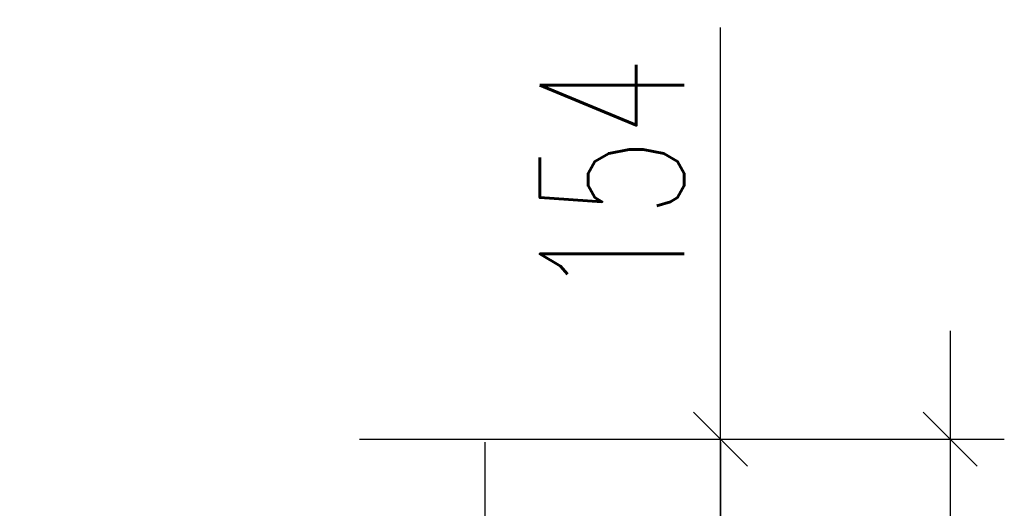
# Model space of a CAD drawing. Header units: metres. Extents: x -912764 to -454925, y -2226138 to -1112338.
# Tile 196 of 256: x -456268.539 to -456267.175, y -1112966.788 to -1112966.111. Entities that reach past the tile are written whole.
import ezdxf

# ---------------------------------------------------------------- set-up
doc = ezdxf.new("R2010")
doc.units = ezdxf.units.M
doc.layers.add('_NOVÝ STAV - POPISKY KATASTR', color=7, linetype='Continuous', lineweight=30)
doc.layers.add('C3D_ZPR', color=7, linetype='Continuous')
doc.styles.add('StandardUzky', font='simplex.shx', dxfattribs={"width": 0.65})
doc.styles.add('znacky', font='arial.ttf')
doc.dimstyles.new('1000', dxfattribs={"dimscale": 0.5, "dimtxt": 1, "dimasz": 0.6, "dimexe": 0.3, "dimexo": 0.5, "dimgap": 0.5, "dimtad": 1, "dimzin": 1, "dimdsep": 46, "dimtxsty": 'znacky', "dimblk": 'OBLIQUE', "dimcen": 1, "dimdle": 0.3, "dimclrd": 256, "dimclre": 256, "dimclrt": 256, "dimadec": 3, "dimazin": 0, "dimtfac": 1, "dimtmove": 0, "dimatfit": 3, "dimldrblk": 'OBLIQUE', "dimfxl": 1, "dimlwd": -1, "dimlwe": -1, "dimarcsym": 0})

# ---------------------------------------------------------------- blocks, each defined once
blk = doc.blocks.new('_Oblique')
at = {"color": 0, "linetype": 'ByBlock', "lineweight": -2}
blk.add_line((-0.5, -0.5), (0.5, 0.5), dxfattribs=at)
blk = doc.blocks.new('*D339')
at = {"layer": 'C3D_ZPR', "color": 1, "transparency": 16777216}
for p, q in [((1.7427, 0.1542), (1.7427, 0.7246)), ((1.7427, 0), (1.7427, 0.3042)), ((1.2427, 0.1542), (1.8177, 0.1542)), ((1.2427, 0), (1.8177, 0))]:
    blk.add_line(p, q, dxfattribs=at)
at = {"layer": 'Defpoints', "color": 0, "lineweight": 50, "transparency": 16777216}
for p in [(-0.0296, 0.1542), (0, 0), (1.7427, 0)]:
    blk.add_point(p, dxfattribs=at)
at = {"layer": 'C3D_ZPR', "color": 1, "transparency": 16777216, "xscale": 0.075, "yscale": 0.075, "zscale": 0.075}
for p, rotation in [((1.7427, 0.1542), 90), ((1.7427, 0), 270)]:
    blk.add_blockref('_Oblique', p, dxfattribs=dict(at, rotation=rotation))
at = {"layer": 'C3D_ZPR', "color": 1, "transparency": 16777216, "insert": (1.5927, 0.5167), "char_height": 0.2, "attachment_point": 5, "rotation": 90, "style": 'StandardUzky'}
blk.add_mtext('154', dxfattribs=at)
blk = doc.blocks.new('*D993')
at = {"layer": 'C3D_ZPR', "color": 1, "transparency": 16777216}
for p, q in [((1.7427, 0.15), (1.7427, -2.0299)), ((1.2427, 0), (1.8177, 0)), ((1.2427, -1.8799), (1.8177, -1.8799))]:
    blk.add_line(p, q, dxfattribs=at)
at = {"layer": 'Defpoints', "color": 0, "transparency": 16777216}
for p in [(0, 0), (-0.1, -1.8799), (1.7427, -1.8799)]:
    blk.add_point(p, dxfattribs=at)
at = {"layer": 'C3D_ZPR', "color": 1, "transparency": 16777216, "xscale": 0.075, "yscale": 0.075, "zscale": 0.075}
for p, rotation in [((1.7427, 0), 90), ((1.7427, -1.8799), 270)]:
    blk.add_blockref('_Oblique', p, dxfattribs=dict(at, rotation=rotation))
at = {"layer": 'C3D_ZPR', "color": 1, "transparency": 16777216, "insert": (1.5927, -0.94), "char_height": 0.2, "attachment_point": 5, "rotation": 90, "style": 'StandardUzky'}
blk.add_mtext('1880', dxfattribs=at)
blk = doc.blocks.new('*D336')
at = {"layer": 'C3D_ZPR', "color": 1, "transparency": 16777216}
for p, q in [((1.4161, 0.15), (1.4161, -1.8799)), ((0.9161, 0), (1.4911, 0)), ((0.9161, -1.7299), (1.4911, -1.7299))]:
    blk.add_line(p, q, dxfattribs=at)
at = {"layer": 'Defpoints', "color": 0, "lineweight": 50, "transparency": 16777216}
for p in [(0, 0), (-0.1, -1.7299), (1.4161, -1.7299)]:
    blk.add_point(p, dxfattribs=at)
at = {"layer": 'C3D_ZPR', "color": 1, "transparency": 16777216, "xscale": 0.075, "yscale": 0.075, "zscale": 0.075}
for p, rotation in [((1.4161, 0), 90), ((1.4161, -1.7299), 270)]:
    blk.add_blockref('_Oblique', p, dxfattribs=dict(at, rotation=rotation))
at = {"layer": 'C3D_ZPR', "color": 1, "transparency": 16777216, "insert": (1.2661, -0.865), "char_height": 0.2, "attachment_point": 5, "rotation": 90, "style": 'StandardUzky'}
blk.add_mtext('1730', dxfattribs=at)
blk = doc.blocks.new('*D338')
at = {"layer": 'C3D_ZPR', "color": 1, "transparency": 16777216}
for p, q in [((2.0611, 0.3042), (2.0611, -2.0299)), ((1.5611, 0.1542), (2.1361, 0.1542)), ((1.5611, -1.8799), (2.1361, -1.8799))]:
    blk.add_line(p, q, dxfattribs=at)
at = {"layer": 'Defpoints', "color": 0, "lineweight": 50, "transparency": 16777216}
for p in [(-0.0296, 0.1542), (-0.05, -1.8799), (2.0611, -1.8799)]:
    blk.add_point(p, dxfattribs=at)
at = {"layer": 'C3D_ZPR', "color": 1, "transparency": 16777216, "xscale": 0.075, "yscale": 0.075, "zscale": 0.075}
for p, rotation in [((2.0611, 0.1542), 90), ((2.0611, -1.8799), 270)]:
    blk.add_blockref('_Oblique', p, dxfattribs=dict(at, rotation=rotation))
at = {"layer": 'C3D_ZPR', "color": 1, "transparency": 16777216, "insert": (1.9111, -0.8629), "char_height": 0.2, "attachment_point": 5, "rotation": 90, "style": 'StandardUzky'}
blk.add_mtext('2034', dxfattribs=at)
blk = doc.blocks.new('A$C4eac8e0d')
at = {"layer": 'C3D_ZPR'}
dim = blk.add_linear_dim(base=(1.7427, 0), p1=(-0.0296, 0.1542), p2=(0, 0), angle=90, dimstyle='1000', override={"dimscale": 1, "dimtxt": 0.2, "dimasz": 0.075, "dimexe": 0.075, "dimexo": 0.25, "dimgap": 0.05, "dimdec": 0, "dimlfac": 1000, "dimdsep": 44, "dimtxsty": 'StandardUzky', "dimcen": 0.5, "dimdle": 0.15, "dimclrd": 1, "dimclre": 1, "dimclrt": 1, "dimfxl": 0.5, "dimfxlon": 1}, dxfattribs=at)
dim.commit()
dim.dimension.update_dxf_attribs({"geometry": '*D339', "text_midpoint": (1.7427, 0.5167), "dimtype": 128})
for base, p1, p2, picture, middle in [((2.0611, -1.8799), (-0.0296, 0.1542), (-0.05, -1.8799), '*D338', (1.9111, -0.8629)), ((1.7427, -1.8799), (0, 0), (-0.1, -1.8799), '*D993', (1.5927, -0.94)), ((1.4161, -1.7299), (0, 0), (-0.1, -1.7299), '*D336', (1.2661, -0.865))]:
    dim = blk.add_linear_dim(base=base, p1=p1, p2=p2, angle=90, dimstyle='1000', override={"dimscale": 1, "dimtxt": 0.2, "dimasz": 0.075, "dimexe": 0.075, "dimexo": 0.25, "dimgap": 0.05, "dimdec": 0, "dimlfac": 1000, "dimdsep": 44, "dimtxsty": 'StandardUzky', "dimcen": 0.5, "dimdle": 0.15, "dimclrd": 1, "dimclre": 1, "dimclrt": 1, "dimfxl": 0.5, "dimfxlon": 1}, dxfattribs=at)
    dim.commit()
    dim.dimension.update_dxf_attribs({"geometry": picture, "text_midpoint": middle})

msp = doc.modelspace()

# ---------------------------------------------------------------- block references
at = {"layer": '_NOVÝ STAV - POPISKY KATASTR', "lineweight": 50}
msp.add_blockref('A$C4eac8e0d', (-456269.3112, -1112966.8466), dxfattribs=at)

doc.saveas('drawing.dxf')
